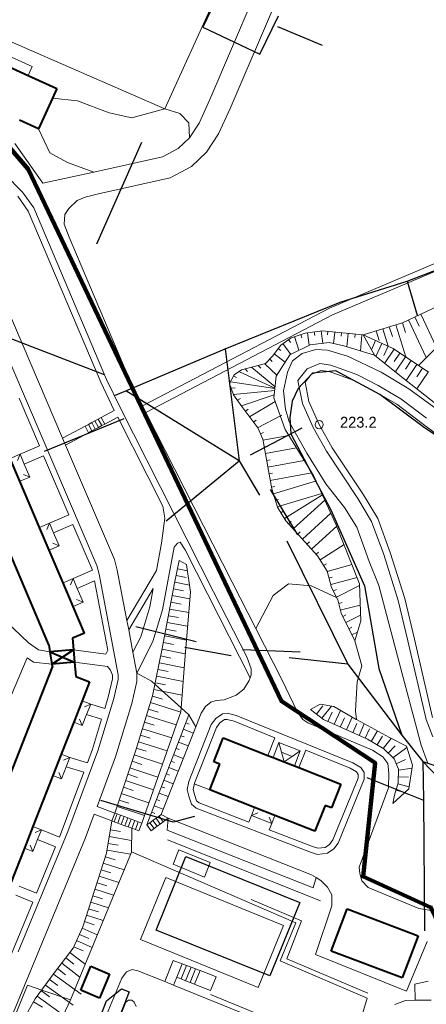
# Model space of a CAD drawing. Extents: x 13 to 4138, y -4831 to -1000.
# Tile 66 of 203: x 1851 to 1970, y -3513 to -3225. Entities that reach past the tile are written whole.
import ezdxf
from ezdxf.enums import TextEntityAlignment as Align

# ---------------------------------------------------------------- set-up
doc = ezdxf.new("R2010")
doc.units = 0
doc.header["$MEASUREMENT"] = 0
for name, color, linetype in [('11', 7, 'CONTINUOUS'), ('24', 7, 'CONTINUOUS'), ('25', 7, 'CONTINUOUS'), ('30', 7, 'CONTINUOUS'), ('32', 7, 'CONTINUOUS'), ('37', 7, 'CONTINUOUS'), ('40', 7, 'CONTINUOUS'), ('6', 7, 'CONTINUOUS'), ('7', 7, 'CONTINUOUS'), ('границы команд_1', 10, 'CONTINUOUS'), ('ДЕТСКИЕ_ПЛОЩАДКИ', 6, 'CONTINUOUS'), ('ЛЕСТНИЦЫ', 6, 'CONTINUOUS'), ('ПЕШЕХОДНЫЕ_ДОРОЖКИ', 3, 'CONTINUOUS'), ('СПОРТИВНЫЕ_ПЛОЩАДКИ', 3, 'CONTINUOUS')]:
    doc.layers.add(name, color=color, linetype=linetype)
doc.styles.get("Standard").update_dxf_attribs({"font": 'txt', "height": 0.2})

msp = doc.modelspace()

# ---------------------------------------------------------------- linework, layer by layer
at = {"layer": '11', "color": 253, "linetype": 'Continuous', "lineweight": 0}
for p, q in [((1930.46, -3170.32), (1893.76, -3250.97)), ((1893.76, -3250.97), (1816.91, -3217.46)), ((1883.98, -3468.69), (1866.14, -3512)), ((1884.01, -3468.62), (1883.98, -3468.69)), ((1932.15, -3489.47), (1884.01, -3468.62)), ((1927.52, -3500.56), (1932.15, -3489.47)), ((1896.23, -3500.48), (1893.73, -3506.65)), ((1898.83, -3501.44), (1896.23, -3500.48)), ((1953.02, -3511.47), (1927.52, -3500.56)), ((1900.14, -3501.93), (1898.83, -3501.44)), ((1901.45, -3502.41), (1900.14, -3501.93)), ((1902.77, -3502.9), (1901.45, -3502.41)), ((1904.08, -3503.39), (1902.77, -3502.9)), ((1905.17, -3503.79), (1904.08, -3503.39)), ((1907.16, -3509.26), (1908.82, -3505.28)), ((1853.56, -3507.69), (1845.74, -3526.94)), ((1857.73, -3509.12), (1853.56, -3507.69)), ((1866.14, -3512), (1857.73, -3509.12)), ((1902.86, -3507.6), (1907.16, -3509.26)), ((1943.25, -3543.93), (1953.02, -3511.47))]:
    msp.add_line(p, q, dxfattribs=at)
at = {"layer": '24', "color": 253, "linetype": 'Continuous', "lineweight": 0}
for p, q in [((1936.18, -3179.88), (1906.91, -3248.27)), ((1941.84, -3183.15), (1912.85, -3250.88)), ((1819.43, -3222.73), (1854.91, -3238.59)), ((1854.91, -3238.59), (1853.76, -3241.21)), ((1906.91, -3248.27), (1903.78, -3255.19)), ((1912.85, -3250.88), (1909.48, -3258.32)), ((1903.78, -3255.19), (1900.98, -3259.47)), ((1909.48, -3258.32), (1906, -3263.65)), ((1858.02, -3272.8), (1849.83, -3261.13)), ((1900.98, -3259.47), (1897.69, -3262.6)), ((1897.69, -3262.6), (1893.08, -3265.07)), ((1906, -3263.65), (1901.52, -3267.91)), ((1893.08, -3265.07), (1872.94, -3269.51)), ((1847.01, -3270.26), (1852.13, -3275.38)), ((1872.94, -3269.51), (1858.02, -3272.8)), ((1901.52, -3267.91), (1895.35, -3271.21)), ((1895.35, -3271.21), (1874.38, -3275.84)), ((1852.13, -3275.38), (1855.43, -3280)), ((1874.38, -3275.84), (1870.42, -3276.84)), ((1850.69, -3276.59), (1853.78, -3280.92)), ((1868.11, -3277.84), (1865.63, -3280.15)), ((1870.42, -3276.84), (1868.11, -3277.84)), ((1835.81, -3281.92), (1863.81, -3347.45)), ((1853.78, -3280.92), (1874.97, -3331.02)), ((1855.43, -3280), (1876.69, -3330.25)), ((1864.47, -3281.96), (1864.31, -3284.77)), ((1865.63, -3280.15), (1864.47, -3281.96)), ((1831.1, -3284.78), (1873.83, -3384.77)), ((1864.31, -3284.77), (1865.7, -3288.53)), ((1865.7, -3288.53), (1882.29, -3327.72)), ((1941.95, -3309.35), (1991.1, -3288.53)), ((1942.87, -3311.3), (1992.33, -3290.35)), ((1887.26, -3337.97), (1941.95, -3309.35)), ((1888.24, -3339.89), (1942.87, -3311.3)), ((1937.95, -3321.49), (1933.99, -3322.64)), ((1941.42, -3321.65), (1937.95, -3321.49)), ((1947.2, -3323.47), (1941.42, -3321.65)), ((1931.18, -3324.79), (1929.7, -3328.1)), ((1933.99, -3322.64), (1931.18, -3324.79)), ((1957.11, -3328.1), (1947.2, -3323.47)), ((1882.29, -3327.72), (1886.16, -3335.79)), ((1929.7, -3328.1), (1928.54, -3333.55)), ((1965.2, -3333.05), (1957.11, -3328.1)), ((1874.97, -3331.02), (1878.97, -3339.35)), ((1876.69, -3330.25), (1880.65, -3338.51)), ((1928.54, -3333.55), (1929.04, -3339)), ((1973.11, -3338.81), (1965.2, -3333.05)), ((1851.06, -3335.77), (1857.02, -3349.73)), ((1886.16, -3335.79), (1887.26, -3337.97)), ((1875.15, -3341.39), (1878.97, -3339.35)), ((1880.65, -3338.51), (1908.02, -3392.43)), ((1887.26, -3337.97), (1888.24, -3339.89)), ((1929.04, -3339), (1930.19, -3342.63)), ((1876.18, -3343.33), (1879.96, -3341.31)), ((1879.96, -3341.31), (1893.18, -3367.35)), ((1888.24, -3339.89), (1913.49, -3389.65)), ((1930.19, -3342.63), (1935.31, -3351.86)), ((1863.81, -3347.45), (1870.4, -3343.93)), ((1863.81, -3347.45), (1864.67, -3349.47)), ((1864.67, -3349.47), (1871.43, -3345.86)), ((1857.02, -3349.73), (1851.37, -3352.14)), ((1864.67, -3349.47), (1879, -3383)), ((1858.27, -3352.64), (1852.61, -3355.06)), ((1858.27, -3352.64), (1865.65, -3369.91)), ((1935.31, -3351.86), (1940.92, -3360.79)), ((1940.92, -3360.79), (1946.37, -3367.73)), ((1893.18, -3367.35), (1893.79, -3370.93)), ((1946.37, -3367.73), (1950, -3373.51)), ((1865.65, -3369.91), (1859.95, -3372.34)), ((1893.79, -3370.93), (1892.8, -3378.2)), ((1866.86, -3372.74), (1861.16, -3375.18)), ((1866.86, -3372.74), (1872.59, -3386.16)), ((1950, -3373.51), (1953.63, -3383.54)), ((1892.8, -3378.2), (1891.31, -3386.22)), ((1896.46, -3379.36), (1893.04, -3397.77)), ((1896.46, -3379.36), (1897.42, -3378.2)), ((1897.42, -3378.2), (1898.25, -3377.87)), ((1898.25, -3377.87), (1899.7, -3380.2)), ((1899.7, -3380.2), (1906.34, -3393.28)), ((1879, -3383), (1879.83, -3386.14)), ((1873.83, -3384.77), (1874.51, -3387.34)), ((1953.63, -3383.54), (1956.44, -3390.64)), ((1872.59, -3386.16), (1866.87, -3388.6)), ((1874.51, -3387.34), (1880.14, -3416.79)), ((1879.83, -3386.14), (1882.64, -3400.86)), ((1882.64, -3400.86), (1891.31, -3386.22)), ((1873.16, -3389.29), (1868.09, -3391.46)), ((1873.16, -3389.29), (1877.04, -3409.57)), ((1883.17, -3403.61), (1890.33, -3391.52)), ((1890.33, -3391.52), (1889.33, -3396.87)), ((1913.49, -3389.65), (1920.38, -3403.18)), ((1956.44, -3390.64), (1961.89, -3411.3)), ((1906.34, -3393.28), (1918.74, -3417.64)), ((1908.02, -3392.43), (1917.74, -3411.54)), ((1853.83, -3407.42), (1842.93, -3397.01)), ((1889.33, -3396.87), (1886.69, -3405.62)), ((1893.04, -3397.77), (1890.25, -3407.03)), ((1882.64, -3400.86), (1883.17, -3403.61)), ((1920.38, -3403.18), (1927.99, -3418.14)), ((1883.17, -3403.61), (1884.42, -3410.16)), ((1886.69, -3405.62), (1884.42, -3410.16)), ((1856.81, -3409.41), (1853.83, -3407.42)), ((1890.25, -3407.03), (1885.6, -3416.33)), ((1853.42, -3411.8), (1820.2, -3489.2)), ((1855.31, -3413.07), (1853.42, -3411.8)), ((1860.13, -3410.04), (1856.81, -3409.41)), ((1867.03, -3409.44), (1876.53, -3410.72)), ((1876.53, -3410.72), (1877.04, -3409.57)), ((1884.42, -3410.16), (1885.6, -3416.33)), ((1917.74, -3411.54), (1919.07, -3415)), ((1961.89, -3411.3), (1968.82, -3437.36)), ((1860.69, -3413.61), (1855.31, -3413.07)), ((1867.34, -3413.03), (1876.94, -3414.36)), ((1876.94, -3414.36), (1877.85, -3415.43)), ((1877.85, -3415.43), (1878.45, -3416.92)), ((1878.45, -3416.92), (1878.45, -3416.95)), ((1878.45, -3416.95), (1878.45, -3417.93)), ((1880.14, -3416.79), (1880.14, -3418.13)), ((1885.6, -3416.33), (1885.59, -3418.75)), ((1918.74, -3417.64), (1918.41, -3418.47)), ((1919.07, -3416.82), (1918.74, -3417.64)), ((1919.07, -3415), (1919.07, -3416.82)), ((1878.45, -3417.93), (1877.21, -3423.28)), ((1880.14, -3418.13), (1878.84, -3423.72)), ((1885.59, -3418.75), (1884.11, -3425.13)), ((1918.41, -3418.47), (1916.92, -3420.95)), ((1927.99, -3418.14), (1932.63, -3427.73)), ((1877.21, -3423.28), (1876.2, -3426.61)), ((1914.61, -3422.77), (1911.14, -3424.09)), ((1916.92, -3420.95), (1914.61, -3422.77)), ((1876.2, -3426.61), (1872.06, -3425.35)), ((1878.84, -3423.72), (1874.16, -3439.07)), ((1884.11, -3425.13), (1879.32, -3440.82)), ((1905.69, -3426.07), (1904.37, -3428.05)), ((1907.18, -3424.75), (1905.69, -3426.07)), ((1908.83, -3424.25), (1907.18, -3424.75)), ((1911.14, -3424.09), (1908.83, -3424.25)), ((1875.24, -3429.76), (1870.86, -3428.42)), ((1904.37, -3428.05), (1902.81, -3432.01)), ((1908.67, -3429.53), (1910.65, -3428.21)), ((1910.65, -3428.21), (1912.14, -3428.04)), ((1912.14, -3428.04), (1914.62, -3428.7)), ((1914.62, -3428.7), (1948.81, -3442.59)), ((1932.63, -3427.73), (1934.12, -3429.88)), ((1875.24, -3429.76), (1872.56, -3438.53)), ((1902.81, -3432.01), (1892.64, -3457.74)), ((1900.74, -3448.04), (1907.35, -3431.35)), ((1907.35, -3431.35), (1908.67, -3429.53)), ((1908.89, -3432.2), (1909.9, -3430.81)), ((1909.9, -3430.81), (1911.27, -3429.9)), ((1911.27, -3429.9), (1912.01, -3429.82)), ((1912.01, -3429.82), (1914.06, -3430.36)), ((1914.06, -3430.36), (1925.97, -3435.2)), ((1934.12, -3429.88), (1935.61, -3430.87)), ((1935.61, -3430.87), (1954.6, -3438.8)), ((1902.42, -3448.55), (1908.89, -3432.2)), ((1923.93, -3440.39), (1925.97, -3435.2)), ((1968.82, -3437.36), (1970.63, -3442.48)), ((1874.16, -3439.07), (1865.36, -3462.72)), ((1872.56, -3438.53), (1871.07, -3442.54)), ((1879.32, -3440.82), (1873.92, -3455.34)), ((1933.01, -3443.96), (1935.01, -3438.87)), ((1935.01, -3438.87), (1948.05, -3444.16)), ((1954.6, -3438.8), (1957.58, -3440.78)), ((1957.58, -3440.78), (1959.06, -3442.77)), ((1871.07, -3442.54), (1865.93, -3440.97)), ((1948.81, -3442.59), (1951.12, -3443.91)), ((1959.06, -3442.77), (1959.39, -3445.58)), ((1870.03, -3445.33), (1862.95, -3464.36)), ((1870.03, -3445.33), (1864.84, -3443.74)), ((1948.05, -3444.16), (1949.9, -3445.22)), ((1949.9, -3445.22), (1950.37, -3445.93)), ((1950.37, -3445.93), (1950.37, -3447.04)), ((1951.12, -3443.91), (1952.12, -3445.4)), ((1952.12, -3445.4), (1952.12, -3447.38)), ((1959.39, -3445.58), (1959.23, -3449.88)), ((1900.25, -3450.36), (1900.74, -3448.04)), ((1902.04, -3450.33), (1902.42, -3448.55)), ((1950.37, -3447.04), (1942.99, -3465.16)), ((1952.12, -3447.38), (1944.52, -3466.06)), ((1900.74, -3452.34), (1900.25, -3450.36)), ((1901.57, -3454.65), (1900.74, -3452.34)), ((1902.42, -3451.83), (1902.04, -3450.33)), ((1903.06, -3453.64), (1902.42, -3451.83)), ((1959.23, -3449.88), (1950.64, -3473.16)), ((1902.89, -3455.81), (1901.57, -3454.65)), ((1903.81, -3454.29), (1903.06, -3453.64)), ((1918.4, -3459.9), (1903.81, -3454.29)), ((1873.06, -3457.63), (1870.43, -3464.7)), ((1873.06, -3457.63), (1878.28, -3459.57)), ((1873.92, -3455.34), (1879.13, -3457.28)), ((1936.42, -3468.7), (1902.89, -3455.81)), ((1918.4, -3459.9), (1919.12, -3458.01)), ((1894.4, -3462.26), (1894.71, -3458.8)), ((1894.71, -3458.8), (1936.74, -3475.32)), ((1924.35, -3462.19), (1925.06, -3460.35)), ((1865.36, -3462.72), (1850.85, -3497.91)), ((1862.95, -3464.36), (1857.61, -3462.17)), ((1894.4, -3462.26), (1937.15, -3479.13)), ((1937.01, -3467.06), (1924.35, -3462.19)), ((1870.43, -3464.7), (1849.47, -3515.57)), ((1861.72, -3467.13), (1856.51, -3464.99)), ((1941.98, -3466.44), (1940.73, -3467.35)), ((1942.99, -3465.16), (1941.98, -3466.44)), ((1944.52, -3466.06), (1943.2, -3467.71)), ((1861.72, -3467.13), (1856.14, -3480.74)), ((1896.17, -3472.27), (1897.89, -3468.05)), ((1897.89, -3468.05), (1907.06, -3471.79)), ((1938.41, -3469.36), (1936.42, -3468.7)), ((1938.59, -3467.58), (1937.01, -3467.06)), ((1941.38, -3469.03), (1938.41, -3469.36)), ((1940.73, -3467.35), (1938.59, -3467.58)), ((1943.2, -3467.71), (1941.38, -3469.03)), ((1905.34, -3476.01), (1896.17, -3472.27)), ((1907.06, -3471.79), (1905.34, -3476.01)), ((1936.74, -3475.32), (1938.07, -3476.15)), ((1950.64, -3473.16), (1950.81, -3474.98)), ((1950.81, -3474.98), (1951.47, -3477.13)), ((1894.03, -3476.13), (1886.64, -3494.3)), ((1928.53, -3490.16), (1894.03, -3476.13)), ((1937.15, -3479.13), (1938.07, -3476.15)), ((1938.07, -3476.15), (1939.39, -3476.98)), ((1939.39, -3476.98), (1941.37, -3478.96)), ((1951.47, -3477.13), (1953.28, -3479.11)), ((1856.14, -3480.74), (1851.13, -3478.69)), ((1941.37, -3478.96), (1942.69, -3481.27)), ((1953.28, -3479.11), (1968.11, -3485.2)), ((1855.06, -3483.38), (1847.02, -3502.95)), ((1855.06, -3483.38), (1850.09, -3481.34)), ((1942.69, -3481.27), (1942.69, -3484.41)), ((1942.69, -3484.41), (1937.9, -3498.74)), ((1968.11, -3485.2), (1971.74, -3485.86)), ((1921.13, -3508.33), (1928.53, -3490.16)), ((1886.64, -3494.3), (1921.13, -3508.33)), ((1964.5, -3509.49), (1970.61, -3494.94)), ((1937.9, -3498.74), (1964.5, -3509.49)), ((1881.17, -3505.6), (1882.49, -3503.78)), ((1882.49, -3503.78), (1884.15, -3503.11)), ((1884.15, -3503.11), (1885.81, -3503.45)), ((1885.81, -3503.45), (1893.73, -3506.65)), ((1905.17, -3503.79), (1908.82, -3505.28)), ((1861.16, -3553.43), (1881.17, -3505.6)), ((1893.73, -3506.65), (1896.3, -3507.69)), ((1896.3, -3507.69), (1897.25, -3505.34)), ((1970.89, -3506.55), (1966.91, -3507.38)), ((1896.3, -3507.69), (1946.1, -3527.81)), ((1966.91, -3507.38), (1967.08, -3512.03)), ((1869.38, -3544.34), (1882.32, -3512.71)), ((1882.32, -3512.71), (1883.15, -3512.05)), ((1883.15, -3512.05), (1884.14, -3512.05)), ((1884.14, -3512.05), (1884.8, -3512.71)), ((1884.8, -3512.71), (1885.33, -3513.91)), ((1964.26, -3512.19), (1961.11, -3513.35)), ((1967.08, -3512.03), (1964.26, -3512.19)), ((1971.71, -3512.03), (1967.08, -3512.03))]:
    msp.add_line(p, q, dxfattribs=at)
at = {"layer": '25', "color": 253, "linetype": 'Continuous', "lineweight": 0}
for p, q in [((1872.34, -3342.89), (1873.31, -3342.38)), ((1873.31, -3342.38), (1874.28, -3341.86)), ((1873.31, -3342.38), (1874.34, -3344.31)), ((1874.28, -3341.86), (1875.15, -3341.39)), ((1874.28, -3341.86), (1875.31, -3343.79)), ((1875.15, -3341.39), (1876.18, -3343.33)), ((1870.4, -3343.93), (1871.37, -3343.41)), ((1870.4, -3343.93), (1871.43, -3345.86)), ((1871.37, -3343.41), (1872.34, -3342.89)), ((1871.37, -3343.41), (1872.4, -3345.34)), ((1871.43, -3345.86), (1872.4, -3345.34)), ((1872.34, -3342.89), (1873.37, -3344.83)), ((1872.4, -3345.34), (1873.37, -3344.83)), ((1873.37, -3344.83), (1874.34, -3344.31)), ((1874.34, -3344.31), (1875.31, -3343.79)), ((1875.31, -3343.79), (1876.18, -3343.33)), ((1878.28, -3459.57), (1879.13, -3457.28)), ((1878.93, -3459.81), (1879.78, -3457.52)), ((1879.13, -3457.28), (1879.78, -3457.52)), ((1879.78, -3457.52), (1880.81, -3457.91)), ((1879.96, -3460.2), (1880.81, -3457.91)), ((1880.81, -3457.91), (1881.85, -3458.29)), ((1892.06, -3458.16), (1892.64, -3457.74)), ((1894.71, -3458.8), (1892.64, -3457.74)), ((1878.28, -3459.57), (1878.93, -3459.81)), ((1878.93, -3459.81), (1879.96, -3460.2)), ((1879.96, -3460.2), (1880.99, -3460.58)), ((1880.99, -3460.58), (1881.85, -3458.29)), ((1880.99, -3460.58), (1882.02, -3460.97)), ((1881.85, -3458.29), (1882.88, -3458.67)), ((1882.02, -3460.97), (1882.88, -3458.67)), ((1882.02, -3460.97), (1883.05, -3461.35)), ((1882.88, -3458.67), (1883.91, -3459.06)), ((1883.05, -3461.35), (1883.91, -3459.06)), ((1883.91, -3459.06), (1884.94, -3459.44)), ((1884.09, -3461.73), (1884.94, -3459.44)), ((1884.94, -3459.44), (1885.97, -3459.82)), ((1885.12, -3462.12), (1885.97, -3459.82)), ((1885.97, -3459.82), (1887, -3460.21)), ((1886.15, -3462.5), (1887, -3460.21)), ((1888.52, -3460.76), (1889.4, -3460.11)), ((1889.74, -3462.44), (1888.52, -3460.76)), ((1889.4, -3460.11), (1890.29, -3459.46)), ((1890.63, -3461.79), (1889.4, -3460.11)), ((1890.29, -3459.46), (1891.18, -3458.81)), ((1891.52, -3461.14), (1890.29, -3459.46)), ((1891.18, -3458.81), (1892.06, -3458.16)), ((1892.4, -3460.49), (1891.18, -3458.81)), ((1892.4, -3460.49), (1891.52, -3461.14)), ((1893.29, -3459.84), (1892.06, -3458.16)), ((1893.29, -3459.84), (1892.4, -3460.49)), ((1894.71, -3458.8), (1893.29, -3459.84)), ((1883.05, -3461.35), (1884.09, -3461.73)), ((1884.09, -3461.73), (1885.12, -3462.12)), ((1885.12, -3462.12), (1886.15, -3462.5)), ((1890.63, -3461.79), (1889.74, -3462.44)), ((1891.52, -3461.14), (1890.63, -3461.79)), ((1897.25, -3505.34), (1898.83, -3501.44)), ((1898.55, -3505.86), (1900.14, -3501.93)), ((1899.85, -3506.39), (1901.45, -3502.41)), ((1901.14, -3506.91), (1902.77, -3502.9)), ((1902.44, -3507.44), (1904.08, -3503.39)), ((1898.55, -3505.86), (1897.25, -3505.34)), ((1899.85, -3506.39), (1898.55, -3505.86)), ((1901.14, -3506.91), (1899.85, -3506.39)), ((1902.44, -3507.44), (1901.14, -3506.91)), ((1902.86, -3507.6), (1902.44, -3507.44))]:
    msp.add_line(p, q, dxfattribs=at)
at = {"layer": '30', "color": 253, "linetype": 'Continuous', "lineweight": 0}
for p, q in [((1939.42, -3327.62), (1936.62, -3328.78)), ((1941.9, -3327.95), (1939.42, -3327.62)), ((1949.17, -3330.6), (1941.9, -3327.95)), ((1936.62, -3328.78), (1934.8, -3331.09)), ((1934.8, -3331.09), (1935.96, -3336.71)), ((1955.28, -3333.74), (1949.17, -3330.6)), ((1961.72, -3337.53), (1955.28, -3333.74)), ((1935.96, -3336.71), (1938.93, -3343.48)), ((1969.15, -3343.15), (1961.72, -3337.53)), ((1938.93, -3343.48), (1942.73, -3350.26)), ((1979.06, -3350.59), (1969.15, -3343.15)), ((1942.73, -3350.26), (1951.97, -3364.05)), ((1951.97, -3364.05), (1956.09, -3370.99)), ((1956.09, -3370.99), (1959.73, -3380.9)), ((1959.73, -3380.9), (1964.02, -3394.45)), ((1964.02, -3394.45), (1966.83, -3406.35)), ((1966.83, -3406.35), (1972.11, -3429.28))]:
    msp.add_line(p, q, dxfattribs=at)
msp.add_circle((1938.93, -3343.48), 1.2, dxfattribs=at)
at = {"layer": '32', "color": 253, "linetype": 'Continuous', "lineweight": 0}
for p, q in [((1935.39, -3327.16), (1932.69, -3330.59)), ((1939.16, -3325.6), (1935.39, -3327.16)), ((1942.37, -3326.03), (1939.16, -3325.6)), ((1949.96, -3328.79), (1942.37, -3326.03)), ((1932.69, -3330.59), (1934.07, -3337.31)), ((1956.23, -3332.01), (1949.96, -3328.79)), ((1962.82, -3335.9), (1956.23, -3332.01)), ((1970.33, -3341.58), (1962.82, -3335.9)), ((1934.07, -3337.31), (1937.17, -3344.36)), ((1937.17, -3344.36), (1941.05, -3351.29)), ((1941.05, -3351.29), (1950.3, -3365.1)), ((1950.3, -3365.1), (1954.31, -3371.84)), ((1954.31, -3371.84), (1957.86, -3381.54)), ((1957.86, -3381.54), (1962.12, -3394.97)), ((1962.12, -3394.97), (1964.91, -3406.79)), ((1964.91, -3406.79), (1970.23, -3429.91)), ((1970.23, -3429.91), (1972.18, -3434.93))]:
    msp.add_line(p, q, dxfattribs=at)
at = {"layer": '37', "color": 253, "linetype": 'Continuous', "lineweight": 0}
for p, q in [((1963.35, -3313.64), (1973.92, -3308.68)), ((1951.84, -3317.21), (1963.35, -3313.64)), ((1964.18, -3316.52), (1963.3, -3313.65)), ((1970.29, -3323.86), (1965.11, -3312.81)), ((1968.19, -3314.68), (1966.92, -3311.96)), ((1973.3, -3320.85), (1968.73, -3311.11)), ((1930.7, -3318.03), (1934.83, -3316.71)), ((1934.83, -3316.71), (1939.78, -3316.05)), ((1936.02, -3320.21), (1935.54, -3316.61)), ((1937.66, -3317.34), (1937.52, -3316.35)), ((1939.98, -3319.65), (1939.51, -3316.09)), ((1939.78, -3316.05), (1951.84, -3317.21)), ((1941.4, -3317.21), (1941.5, -3316.22)), ((1943.17, -3319.72), (1943.49, -3316.41)), ((1945.38, -3317.59), (1945.48, -3316.6)), ((1947.09, -3320.7), (1947.47, -3316.79)), ((1956.54, -3318.89), (1955.66, -3316.02)), ((1959.14, -3320.52), (1957.57, -3315.43)), ((1960.37, -3317.7), (1959.48, -3314.84)), ((1964.31, -3323.67), (1961.39, -3314.25)), ((1968, -3326.15), (1979.55, -3314.59)), ((1927.72, -3320.18), (1930.7, -3318.03)), ((1930.52, -3319.39), (1929.93, -3318.59)), ((1932.99, -3321.72), (1931.7, -3317.71)), ((1933.91, -3318.05), (1933.61, -3317.1)), ((1949.36, -3317.97), (1949.46, -3316.98)), ((1951, -3321.91), (1951.45, -3317.17)), ((1951.84, -3317.21), (1955.11, -3323.18)), ((1951.84, -3317.21), (1960.59, -3321.17)), ((1954.24, -3321.59), (1955.48, -3318.86)), ((1955.55, -3323.54), (1957.3, -3319.68)), ((1925.25, -3323.48), (1927.72, -3320.18)), ((1927.76, -3321.8), (1926.96, -3321.2)), ((1930.6, -3322.92), (1928.31, -3319.76)), ((1957.88, -3323.24), (1959.12, -3320.51)), ((1958.1, -3325.58), (1960.91, -3321.39)), ((1960.59, -3321.17), (1970.96, -3328.14)), ((1960.9, -3324.99), (1962.57, -3322.51)), ((1923.27, -3325.63), (1925.25, -3323.48)), ((1925.21, -3325.01), (1924.47, -3324.33)), ((1928.97, -3325.21), (1925.76, -3322.8)), ((1955.11, -3323.18), (1962.54, -3329.13)), ((1961.23, -3328.08), (1964.23, -3323.62)), ((1964.22, -3327.22), (1965.89, -3324.73)), ((1914.02, -3328.94), (1916.17, -3327.45)), ((1926, -3332.77), (1915.43, -3327.96)), ((1916.17, -3327.45), (1919.96, -3326.46)), ((1917.93, -3327.89), (1917.24, -3327.17)), ((1926.03, -3332.45), (1919.17, -3326.66)), ((1919.96, -3326.46), (1923.27, -3325.63)), ((1921.82, -3326.94), (1921.11, -3326.17)), ((1926.55, -3329.04), (1923.05, -3325.69)), ((1964.38, -3330.57), (1967.55, -3325.85)), ((1967.54, -3329.45), (1969.21, -3326.96)), ((1967.54, -3333.04), (1970.88, -3328.08)), ((1912.7, -3331.41), (1914.02, -3328.94)), ((1925.99, -3332.89), (1912.95, -3330.95)), ((1914.77, -3329.66), (1913.89, -3329.19)), ((1962.54, -3329.13), (1973.11, -3337.39)), ((1913.85, -3334.72), (1912.7, -3331.41)), ((1914.34, -3332.75), (1913.19, -3332.81)), ((1925.92, -3333.53), (1913.85, -3334.7)), ((1916.33, -3338.19), (1913.85, -3334.72)), ((1915.88, -3335.84), (1915, -3336.33)), ((1925.79, -3334.78), (1916.16, -3337.95)), ((1926.1, -3336.72), (1918.53, -3341.18)), ((1920.95, -3344.47), (1916.33, -3338.19)), ((1918.15, -3338.97), (1917.35, -3339.57)), ((1920.52, -3342.2), (1919.72, -3342.79)), ((1928.06, -3340.69), (1920.9, -3344.4)), ((1922.43, -3347.71), (1920.95, -3344.47)), ((1922.66, -3345.8), (1921.75, -3346.21)), ((1925.07, -3362.25), (1922.43, -3347.71)), ((1930.1, -3346.67), (1922.49, -3348.06)), ((1923.84, -3349.85), (1922.85, -3350.02)), ((1932.33, -3350.33), (1923.21, -3351.99)), ((1924.55, -3353.78), (1923.57, -3353.96)), ((1934.57, -3353.99), (1923.92, -3355.93)), ((1925.27, -3357.72), (1924.28, -3357.89)), ((1936.8, -3357.65), (1924.64, -3359.86)), ((1938.18, -3359.92), (1925.53, -3363.76)), ((1925.98, -3361.65), (1925, -3361.83)), ((1926.72, -3367.7), (1925.07, -3362.25)), ((1927.07, -3365.38), (1926.11, -3365.67)), ((1939.69, -3363.65), (1926.69, -3367.58)), ((1939.88, -3364.05), (1928.78, -3370.99)), ((1940.63, -3365.66), (1931.35, -3374.04)), ((1929.2, -3371.66), (1926.72, -3367.7)), ((1928.57, -3368.76), (1927.72, -3369.29)), ((1942.39, -3369.46), (1934.03, -3377.01)), ((1938.45, -3381.91), (1929.2, -3371.66)), ((1930.75, -3371.89), (1930.01, -3372.56)), ((1944.13, -3373.28), (1936.71, -3379.98)), ((1933.43, -3374.86), (1932.69, -3375.53)), ((1936.11, -3377.83), (1935.37, -3378.5)), ((1946.26, -3378.65), (1939.2, -3383.1)), ((1938.79, -3380.8), (1938.05, -3381.47)), ((1941.26, -3386.37), (1938.45, -3381.91)), ((1896.63, -3389.92), (1897.96, -3383.31)), ((1900.37, -3386.3), (1897.47, -3385.72)), ((1897.96, -3383.31), (1900.1, -3384.47)), ((1900.1, -3384.47), (1901.26, -3392.57)), ((1941.11, -3384.26), (1940.26, -3384.79)), ((1948.57, -3384.49), (1941.29, -3386.5)), ((1900.02, -3388.27), (1897.08, -3387.68)), ((1942.58, -3391.16), (1941.26, -3386.37)), ((1942.79, -3388.16), (1941.82, -3388.43)), ((1950.05, -3388.23), (1942.36, -3390.35)), ((1893, -3409.09), (1896.63, -3389.92)), ((1899.26, -3392.17), (1896.31, -3391.61)), ((1900.96, -3390.5), (1896.69, -3389.65)), ((1944.39, -3394.79), (1942.58, -3391.16)), ((1943.99, -3391.75), (1943.1, -3392.2)), ((1950.8, -3390.59), (1943.99, -3393.99)), ((1901.1, -3394.55), (1895.94, -3393.58)), ((1901.26, -3392.57), (1899.61, -3412.4)), ((1900.76, -3398.56), (1895.2, -3397.51)), ((1898.52, -3396.1), (1895.57, -3395.54)), ((1945.38, -3398.76), (1944.39, -3394.79)), ((1945.63, -3395.62), (1944.66, -3395.86)), ((1950.97, -3396.35), (1945.14, -3397.8)), ((1897.77, -3400.03), (1894.82, -3399.47)), ((1949.35, -3406.86), (1945.38, -3398.76)), ((1946.73, -3399.23), (1945.83, -3399.67)), ((1951.07, -3399.33), (1946.71, -3401.47)), ((1900.43, -3402.57), (1894.45, -3401.44)), ((1948.49, -3402.82), (1947.59, -3403.26)), ((1900.09, -3406.58), (1893.71, -3405.37)), ((1897.03, -3403.96), (1894.08, -3403.4)), ((1950.13, -3404.24), (1948.47, -3405.06)), ((1890.19, -3422.98), (1893, -3409.09)), ((1896.28, -3407.89), (1893.33, -3407.33)), ((1895.5, -3411.85), (1892.56, -3411.26)), ((1899.75, -3410.67), (1892.96, -3409.3)), ((1899.43, -3414.69), (1892.17, -3413.22)), ((1899.61, -3412.4), (1898.54, -3426.41)), ((1899.13, -3418.7), (1891.37, -3417.14)), ((1894.71, -3415.77), (1891.77, -3415.18)), ((1893.92, -3419.69), (1890.98, -3419.1)), ((1885.24, -3438.84), (1890.19, -3422.98)), ((1893.04, -3423.91), (1890.18, -3423.02)), ((1898.82, -3422.72), (1890.58, -3421.06)), ((1898.42, -3427.69), (1889.58, -3424.93)), ((1936.42, -3426.89), (1939.23, -3425.4)), ((1940.03, -3425.9), (1938.18, -3428.26)), ((1939.23, -3425.4), (1943.2, -3426.06)), ((1942.53, -3425.95), (1939.76, -3429.5)), ((1943.2, -3426.06), (1949.8, -3429.86)), ((1898.45, -3427.61), (1887, -3460.21)), ((1897.1, -3431.46), (1888.39, -3428.74)), ((1888.52, -3460.76), (1900.82, -3428.45)), ((1891.85, -3427.73), (1888.99, -3426.84)), ((1898.54, -3426.41), (1898.45, -3427.61)), ((1900.82, -3428.45), (1902.81, -3432.01)), ((1940.22, -3429.86), (1936.42, -3426.89)), ((1942.74, -3427.71), (1941.5, -3430.44)), ((1945.17, -3427.2), (1943.32, -3431.27)), ((1948.63, -3429.18), (1946.97, -3432.92)), ((1890.66, -3431.55), (1887.79, -3430.65)), ((1900.84, -3431.22), (1899.9, -3430.86)), ((1945.67, -3432.34), (1940.22, -3429.86)), ((1946.39, -3429.37), (1945.14, -3432.1)), ((1950.02, -3430.99), (1948.8, -3433.73)), ((1949.8, -3429.86), (1949.9, -3429.91)), ((1949.9, -3429.91), (1959.55, -3435.15)), ((1952.14, -3431.13), (1950.62, -3434.54)), ((1889.46, -3435.36), (1886.6, -3434.47)), ((1895.77, -3435.24), (1887.2, -3432.56)), ((1899.41, -3434.95), (1898.48, -3434.6)), ((1902.09, -3433.83), (1899.19, -3432.73)), ((1953.11, -3435.65), (1945.67, -3432.34)), ((1953.67, -3432.61), (1952.45, -3435.36)), ((1956.01, -3433.23), (1954.21, -3436.3)), ((1957.46, -3434.72), (1955.94, -3437.31)), ((1894.44, -3439.02), (1886.01, -3436.38)), ((1900.62, -3437.55), (1897.77, -3436.47)), ((1957.9, -3438.46), (1953.11, -3435.65)), ((1960.01, -3435.4), (1957.66, -3438.32)), ((1961.24, -3437.56), (1959.12, -3439.68)), ((1959.55, -3435.15), (1964.51, -3437.63)), ((1964.51, -3437.63), (1966.32, -3443.25)), ((1879.13, -3457.28), (1885.24, -3438.84)), ((1893.07, -3442.93), (1884.79, -3440.19)), ((1888.27, -3439.18), (1885.41, -3438.29)), ((1899.15, -3441.27), (1896.35, -3440.21)), ((1897.99, -3438.69), (1897.06, -3438.34)), ((1960.87, -3441.43), (1957.9, -3438.46)), ((1964.63, -3438.03), (1960.53, -3441.09)), ((1887.01, -3443.03), (1884.16, -3442.09)), ((1896.57, -3442.43), (1895.63, -3442.07)), ((1962.19, -3444.41), (1960.87, -3441.43)), ((1964.23, -3441.6), (1961.49, -3442.82)), ((1966.32, -3443.25), (1965.17, -3450.19)), ((1885.75, -3446.83), (1882.9, -3445.89)), ((1891.74, -3446.71), (1883.53, -3443.99)), ((1895.14, -3446.17), (1894.21, -3445.81)), ((1897.68, -3444.99), (1894.92, -3443.94)), ((1962.03, -3448.37), (1962.19, -3444.41)), ((1966.18, -3444.11), (1962.18, -3444.67)), ((1890.42, -3450.48), (1882.27, -3447.78)), ((1896.21, -3448.71), (1893.5, -3447.68)), ((1961.04, -3452.01), (1962.03, -3448.37)), ((1965.27, -3449.56), (1961.95, -3448.66)), ((1965.1, -3446.8), (1962.1, -3446.67)), ((1889.09, -3454.26), (1881.02, -3451.58)), ((1884.49, -3450.63), (1881.64, -3449.68)), ((1894.74, -3452.43), (1892.07, -3451.42)), ((1893.72, -3449.91), (1892.79, -3449.55)), ((1965.17, -3450.19), (1960.54, -3454.49)), ((1960.54, -3454.49), (1961.04, -3452.01)), ((1964.32, -3451.38), (1961.42, -3450.59)), ((1883.23, -3454.42), (1880.39, -3453.48)), ((1893.27, -3456.15), (1890.65, -3455.16)), ((1892.3, -3453.64), (1891.36, -3453.29)), ((1887.76, -3458.03), (1879.76, -3455.38)), ((1890.87, -3457.38), (1889.94, -3457.03)), ((1876.68, -3469.05), (1878.28, -3459.57)), ((1880.79, -3462.69), (1877.83, -3462.2)), ((1883.98, -3468.69), (1884.09, -3461.73)), ((1880.13, -3466.64), (1877.17, -3466.14)), ((1884.03, -3465.26), (1877.5, -3464.17)), ((1939.3, -3482.97), (1894.57, -3465.07)), ((1869.73, -3490.6), (1876.68, -3469.05)), ((1883.74, -3469.27), (1876.84, -3468.11)), ((1881.83, -3473.92), (1875.75, -3471.95)), ((1879.21, -3470.97), (1876.36, -3470.05)), ((1877.99, -3474.78), (1875.13, -3473.86)), ((1876.76, -3478.58), (1873.9, -3477.66)), ((1880.3, -3477.63), (1874.52, -3475.76)), ((1878.77, -3481.34), (1873.29, -3479.57)), ((1877.25, -3485.05), (1872.06, -3483.37)), ((1875.53, -3482.39), (1872.67, -3481.47)), ((1933.79, -3488.86), (1919.03, -3482.56)), ((1874.3, -3486.2), (1871.44, -3485.28)), ((1873.07, -3490), (1870.21, -3489.08)), ((1875.72, -3488.76), (1870.83, -3487.18)), ((1929.48, -3499.96), (1933.79, -3488.86)), ((1866.91, -3496.89), (1869.73, -3490.6)), ((1873.99, -3492.95), (1869.56, -3490.97)), ((1872.46, -3496.65), (1867.93, -3494.62)), ((1871.48, -3494.02), (1868.74, -3492.8)), ((1861.44, -3504.02), (1866.91, -3496.89)), ((1870.46, -3501.52), (1865.99, -3498.09)), ((1869.85, -3497.67), (1867.11, -3496.45)), ((1868.88, -3505.35), (1863.56, -3501.26)), ((1867.15, -3501.5), (1864.77, -3499.68)), ((1953.18, -3510.07), (1929.48, -3499.96)), ((1855.83, -3511.73), (1861.44, -3504.02)), ((1864.72, -3504.68), (1862.34, -3502.85)), ((1862.38, -3507.83), (1859.96, -3506.06)), ((1869.22, -3510.33), (1861.13, -3504.45)), ((1860.03, -3511.06), (1857.6, -3509.3)), ((1866.87, -3513.57), (1858.78, -3507.68)), ((1852.35, -3517.7), (1855.83, -3511.73)), ((1857.92, -3514.1), (1855.33, -3512.59)), ((1864.51, -3516.8), (1856.42, -3510.92)), ((1866.14, -3512), (1859.32, -3526.34)), ((1946.74, -3526.64), (1907.16, -3510.4))]:
    msp.add_line(p, q, dxfattribs=at)
at = {"layer": '40', "color": 253, "linetype": 'Continuous', "lineweight": 0}
for p, q in [((1860.88, -3247.89), (1868.23, -3248.69)), ((1868.23, -3248.69), (1877.43, -3252.12)), ((1877.43, -3252.12), (1884.06, -3253.62)), ((1884.06, -3253.62), (1893.76, -3250.97)), ((1893.76, -3250.97), (1898.18, -3252.34)), ((1898.18, -3252.34), (1900.75, -3255.12)), ((1900.75, -3255.12), (1900.98, -3259.47)), ((1860.1, -3263.92), (1856.79, -3256.82)), ((1865.24, -3266.7), (1860.1, -3263.92)), ((1872.94, -3269.51), (1865.24, -3266.7)), ((1941.88, -3319.42), (1936.27, -3320.08)), ((1946.18, -3320.41), (1941.88, -3319.42)), ((1936.27, -3320.08), (1930.32, -3323.06)), ((1955.11, -3323.18), (1946.18, -3320.41)), ((1930.32, -3323.06), (1926.36, -3329.34)), ((1926.36, -3329.34), (1925.7, -3335.61)), ((1925.7, -3335.61), (1929, -3344.87)), ((1929, -3344.87), (1937.26, -3358.41)), ((1937.26, -3358.41), (1943.87, -3372.62)), ((1943.87, -3372.62), (1950.79, -3390.08)), ((1925.46, -3393.56), (1929.97, -3390.16)), ((1929.97, -3390.16), (1936.56, -3390.73)), ((1936.56, -3390.73), (1944.06, -3394.14)), ((1950.79, -3390.08), (1951.12, -3400.99)), ((1920.38, -3403.18), (1925.46, -3393.56)), ((1951.12, -3400.99), (1949.35, -3406.86)), ((1949.35, -3406.86), (1951.43, -3414.13)), ((1951.43, -3414.13), (1950.11, -3418.85)), ((1885.6, -3416.33), (1889.86, -3418.68)), ((1889.86, -3418.68), (1890.88, -3419.59)), ((1890.88, -3419.59), (1898.54, -3426.41)), ((1950.11, -3418.85), (1949.55, -3427.35)), ((1898.54, -3426.41), (1900.82, -3428.45)), ((1949.55, -3427.35), (1949.9, -3429.91)), ((1906.9, -3450.48), (1902.35, -3448.74))]:
    msp.add_line(p, q, dxfattribs=at)
at = {"layer": '6', "color": 253, "linetype": 'Continuous', "lineweight": 40}
for p, q in [((1838.41, -3234.17), (1853.76, -3241.21)), ((1853.76, -3241.21), (1862.18, -3245.07)), ((1862.18, -3245.07), (1860.88, -3247.89)), ((1860.88, -3247.89), (1856.79, -3256.82)), ((1856.79, -3256.82), (1851.22, -3254.26)), ((1859.81, -3407.97), (1812.99, -3297.87)), ((1851.31, -3360.08), (1848.46, -3353.38)), ((1857.05, -3373.58), (1851.31, -3360.08)), ((1859.88, -3380.24), (1857.05, -3373.58)), ((1863.96, -3389.84), (1859.88, -3380.24)), ((1866.89, -3396.73), (1863.96, -3389.84)), ((1870.22, -3404.56), (1866.89, -3396.73)), ((1870.22, -3404.56), (1866.73, -3406.01)), ((1866.73, -3406.01), (1867.03, -3409.44)), ((1859.81, -3407.97), (1860.13, -3410.04)), ((1867.03, -3409.44), (1860.13, -3410.04)), ((1860.13, -3410.04), (1860.69, -3413.61)), ((1860.13, -3410.04), (1867.34, -3413.03)), ((1860.69, -3413.61), (1867.03, -3409.44)), ((1867.03, -3409.44), (1867.34, -3413.03)), ((1831.52, -3489.28), (1860.84, -3414.57)), ((1867.34, -3413.03), (1860.69, -3413.61)), ((1860.69, -3413.61), (1860.84, -3414.57)), ((1867.34, -3413.03), (1867.71, -3417.26)), ((1867.71, -3417.26), (1871.74, -3418.85)), ((1871.74, -3418.85), (1869.58, -3424.37)), ((1869.58, -3424.37), (1867.11, -3430.66)), ((1867.11, -3430.66), (1863.44, -3439.99)), ((1908.08, -3442.22), (1910.82, -3435.24)), ((1910.82, -3435.24), (1923.93, -3440.39)), ((1863.44, -3439.99), (1861, -3446.23)), ((1923.93, -3440.39), (1925.46, -3440.99)), ((1906.9, -3450.48), (1909.87, -3442.92)), ((1909.87, -3442.92), (1908.08, -3442.22)), ((1925.46, -3440.99), (1928.72, -3442.28)), ((1928.72, -3442.28), (1931.68, -3443.44)), ((1931.68, -3443.44), (1933.01, -3443.96)), ((1861, -3446.23), (1855.13, -3461.19)), ((1933.01, -3443.96), (1945.29, -3448.79)), ((1945.29, -3448.79), (1942.55, -3455.77)), ((1920.05, -3455.66), (1906.9, -3450.48)), ((1940.68, -3455.04), (1937.71, -3462.6)), ((1942.55, -3455.77), (1940.68, -3455.04)), ((1925.99, -3457.99), (1920.05, -3455.66)), ((1937.71, -3462.6), (1925.99, -3457.99)), ((1855.13, -3461.19), (1852.64, -3467.52)), ((1852.64, -3467.52), (1848.64, -3477.71)), ((1942.46, -3497.69), (1947.13, -3485.35)), ((1947.13, -3485.35), (1967.91, -3493.23)), ((1967.91, -3493.23), (1963.23, -3505.56)), ((1963.23, -3505.56), (1942.46, -3497.69)), ((1869.16, -3509.19), (1872.08, -3502.16)), ((1872.08, -3502.16), (1877.54, -3504.42)), ((1877.54, -3504.42), (1874.63, -3511.45)), ((1874.63, -3511.45), (1869.16, -3509.19))]:
    msp.add_line(p, q, dxfattribs=at)
at = {"layer": '7', "color": 253, "linetype": 'Continuous', "lineweight": 0}
for p, q in [((1848.46, -3353.38), (1851.37, -3352.14)), ((1850.62, -3354), (1851.37, -3352.14)), ((1852.61, -3355.06), (1851.37, -3352.14)), ((1854.22, -3358.85), (1852.61, -3355.06)), ((1851.31, -3360.08), (1854.22, -3358.85)), ((1852.36, -3358.1), (1854.22, -3358.85)), ((1857.05, -3373.58), (1859.95, -3372.34)), ((1859.21, -3374.2), (1859.95, -3372.34)), ((1861.16, -3375.18), (1859.95, -3372.34)), ((1862.79, -3379.01), (1861.16, -3375.18)), ((1859.88, -3380.24), (1862.79, -3379.01)), ((1860.93, -3378.26), (1862.79, -3379.01)), ((1863.96, -3389.84), (1866.87, -3388.6)), ((1866.12, -3390.46), (1866.87, -3388.6)), ((1868.09, -3391.46), (1866.87, -3388.6)), ((1869.8, -3395.49), (1868.09, -3391.46)), ((1866.89, -3396.73), (1869.8, -3395.49)), ((1867.94, -3394.74), (1869.8, -3395.49)), ((1869.58, -3424.37), (1872.06, -3425.35)), ((1870.23, -3426.15), (1872.06, -3425.35)), ((1870.86, -3428.42), (1872.06, -3425.35)), ((1869.6, -3431.63), (1870.86, -3428.42)), ((1867.11, -3430.66), (1869.6, -3431.63)), ((1868.8, -3429.8), (1869.6, -3431.63)), ((1925.46, -3440.99), (1927.18, -3436.63)), ((1927.18, -3436.63), (1933.4, -3439.08)), ((1927.18, -3436.63), (1927.95, -3439.45)), ((1863.44, -3439.99), (1865.93, -3440.97)), ((1927.95, -3439.45), (1931.06, -3440.68)), ((1927.95, -3439.45), (1928.72, -3442.28)), ((1928.72, -3442.28), (1931.06, -3440.68)), ((1931.06, -3440.68), (1933.4, -3439.08)), ((1931.68, -3443.44), (1933.4, -3439.08)), ((1864.1, -3441.77), (1865.93, -3440.97)), ((1864.84, -3443.74), (1865.93, -3440.97)), ((1928.72, -3442.28), (1928.72, -3442.28)), ((1861, -3446.23), (1863.48, -3447.2)), ((1862.68, -3445.37), (1863.48, -3447.2)), ((1863.48, -3447.2), (1864.84, -3443.74)), ((1920.05, -3455.66), (1919.12, -3458.01)), ((1920.95, -3457.22), (1919.12, -3458.01)), ((1919.12, -3458.01), (1925.06, -3460.35)), ((1925.99, -3457.99), (1925.06, -3460.35)), ((1924.26, -3458.52), (1925.06, -3460.35)), ((1855.13, -3461.19), (1857.61, -3462.17)), ((1855.78, -3462.97), (1857.61, -3462.17)), ((1856.51, -3464.99), (1857.61, -3462.17)), ((1854.33, -3466.66), (1855.13, -3468.49)), ((1855.13, -3468.49), (1856.51, -3464.99)), ((1852.64, -3467.52), (1855.13, -3468.49))]:
    msp.add_line(p, q, dxfattribs=at)
at = {"layer": 'границы команд_1', "color": 6, "lineweight": 100}
msp.add_lwpolyline([(1779.52, -2741.6), (1764.65, -2758.68), (1607.57, -3162.76), (1788.76, -3230.7), (1840.59, -3253.43), (1853.77, -3268.69), (1927.89, -3424.51), (1955.3, -3442.51), (1951.82, -3475.86), (1971.65, -3484.91), (1987.02, -3517.09), (2008.92, -3527.81), (2043.23, -3576.27), (2102.89, -3636.41), (2227.87, -3588.95), (2270.53, -3545.85), (2492.53, -3108.59), (2488.23, -3086.64), (2463.45, -3062.28), (2129.87, -2904.6), (1779.52, -2741.6)], dxfattribs=at)
at = {"layer": 'ДЕТСКИЕ_ПЛОЩАДКИ'}
msp.add_lwpolyline([(1928.89, -3219.73), (1917.88, -3214.5), (1918.49, -3213.22), (1912.81, -3210.51), (1904.93, -3227.04), (1921.62, -3234.97), (1926.99, -3223.71)], dxfattribs=at)
msp.add_lwpolyline([(1873.26, -3522.28), (1862.46, -3550.07), (1858.01, -3548.35), (1869.2, -3519.55), (1870.46, -3516.32), (1875.42, -3515.56), (1876.7, -3512.27), (1881.04, -3508.78), (1883.29, -3509.66), (1878.44, -3522.13)], close=True, dxfattribs=at)
at = {"layer": 'ЛЕСТНИЦЫ'}
for points in [[(1933.89, -3344.5), (1918.72, -3352.43)], [(1932.67, -3375.77), (1924.74, -3362.48)], [(1902.9, -3407.07), (1885.25, -3402.69)], [(1933.39, -3410.1), (1916.45, -3409.47)], [(1902.49, -3458.25), (1896.21, -3459.94), (1875.01, -3453.63)]]:
    msp.add_lwpolyline(points, dxfattribs=at)
at = {"layer": 'ПЕШЕХОДНЫЕ_ДОРОЖКИ'}
for points in [[(1879.05, -3335), (1882.37, -3333.59), (1911.46, -3321.3), (1945.07, -3307.61), (1964.69, -3301.45), (1989.6, -3291.92), (1997.54, -3286.16), (2007.51, -3273.39), (2014.55, -3261.71), (2021.99, -3240.47), (2022.16, -3235.47), (2023.34, -3213.86)], [(1939.88, -3232.46), (1926.84, -3226.92)], [(1873.8, -3290.55), (1887.07, -3260.71)], [(1964.69, -3301.45), (1967.68, -3311.47)], [(1876.12, -3328.89), (1841.02, -3315.47)], [(1911.46, -3321.3), (1915.48, -3354.13), (1921.51, -3364.18)], [(2030.13, -3400.41), (2032.9, -3392.77), (2032.78, -3388.08), (2027.6, -3382.53), (1969.8, -3344.39), (1956.72, -3334.62), (1943.79, -3327.77), (1937, -3328.43), (1932.84, -3332.9), (1931.07, -3336.63), (1930.32, -3341.41), (1930.66, -3346.2), (1942.37, -3368.47), (1952.2, -3390.73), (1956.46, -3414.92), (1963.16, -3434.42), (1969.26, -3442.19), (1974.9, -3444.03), (1979.31, -3443.99), (1983.29, -3442.45), (1990.79, -3436.92), (2030.13, -3400.41)], [(1915.48, -3354.13), (1882.37, -3333.59)], [(1858.5, -3351.23), (1881.82, -3341.73)], [(1894.1, -3371.67), (1915.48, -3354.13)], [(1929.43, -3377.48), (1947.29, -3413.65), (1963.16, -3434.42)], [(1913.21, -3411.17), (1899.66, -3408.77)], [(1947.29, -3413.65), (1930.15, -3411.8)], [(1987.5, -3461.16), (1969.26, -3442.19), (1969.53, -3453.5), (1969.79, -3491.77)], [(1952.88, -3446.86), (1969.53, -3453.5)]]:
    msp.add_lwpolyline(points, dxfattribs=at)
at = {"layer": 'СПОРТИВНЫЕ_ПЛОЩАДКИ'}
msp.add_lwpolyline([(1891.22, -3491.54), (1899.94, -3470.02), (1933.25, -3483.44), (1924.53, -3504.98)], close=True, dxfattribs=at)

# ---------------------------------------------------------------- texts
at = {"layer": '30', "color": 253, "linetype": 'Continuous', "lineweight": 0}
msp.add_text('223.2', height=3.2, dxfattribs=at).set_placement((1950.41, -3342.79), align=Align.MIDDLE)

doc.saveas('drawing.dxf')
